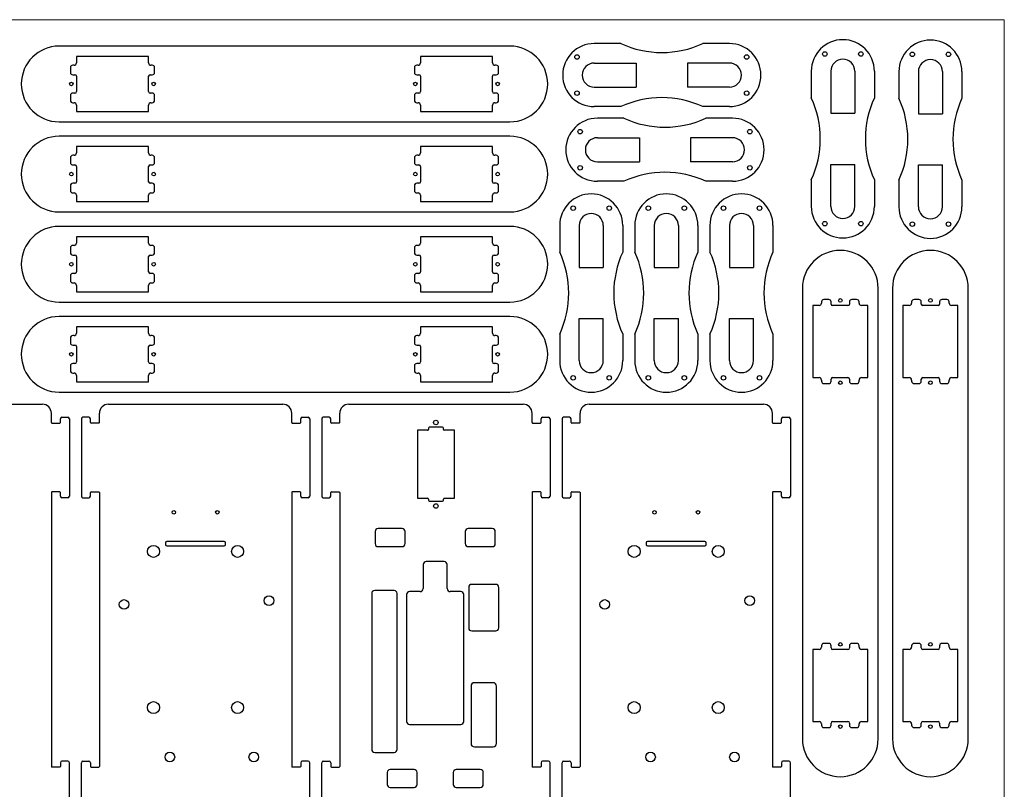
# Model space of a CAD drawing. Header units: inches. Extents: x 24 to 904, y -485 to 16.
# Tile 5 of 5: x 577 to 904, y -240 to 16. Entities that reach past the tile are written whole.
import ezdxf

# ---------------------------------------------------------------- set-up
doc = ezdxf.new("R2010")
doc.units = ezdxf.units.IN
doc.header["$MEASUREMENT"] = 0
doc.layers.get('0').update_dxf_attribs({"lineweight": 18})

msp = doc.modelspace()

# ---------------------------------------------------------------- linework, layer by layer
for p, q in [((904.39, 16.45), (24.39, 16.45)), ((904.39, -423.55), (904.39, 16.45))]:
    msp.add_line(p, q)
at = {"color": 7, "linetype": 'Continuous', "lineweight": 25}
for p, q in [((739.79, 7.65), (589.79, 7.65)), ((776.76, 8.51), (767.89, 8.51)), ((812.89, 8.51), (804.03, 8.51)), ((619.54, 4.2), (595.54, 4.2)), ((595.54, 4.2), (595.54, 2.1)), ((619.54, 2.1), (619.54, 4.2)), ((734.04, 4.2), (710.04, 4.2)), ((710.04, 4.2), (710.04, 2.1)), ((734.04, 2.1), (734.04, 4.2)), ((593.54, 0.5), (593.54, -1.1)), ((594.74, 1.3), (594.34, 1.3)), ((620.74, 1.3), (620.34, 1.3)), ((621.54, -1.1), (621.54, 0.5)), ((708.04, 0.5), (708.04, -1.1)), ((709.24, 1.3), (708.84, 1.3)), ((735.24, 1.3), (734.84, 1.3)), ((736.04, -1.1), (736.04, 0.5)), ((767.89, 2.01), (781.89, 2.01)), ((781.89, 2.01), (781.89, -5.99)), ((812.89, 2.01), (798.89, 2.01)), ((798.89, 2.01), (798.89, -5.99)), ((594.34, -1.9), (595.04, -1.9)), ((595.54, -2.4), (595.54, -7.5)), ((619.54, -7.5), (619.54, -2.4)), ((620.04, -1.9), (620.74, -1.9)), ((708.84, -1.9), (709.54, -1.9)), ((710.04, -2.4), (710.04, -7.5)), ((734.04, -7.5), (734.04, -2.4)), ((734.54, -1.9), (735.24, -1.9)), ((840.15, -0.71), (840.15, -9.57)), ((846.65, -0.71), (846.65, -14.71)), ((854.65, -0.71), (854.65, -14.71)), ((861.15, -0.71), (861.15, -9.57)), ((869.29, -0.85), (869.29, -9.72)), ((875.79, -0.85), (875.79, -14.85)), ((883.79, -0.85), (883.79, -14.85)), ((890.29, -0.85), (890.29, -9.72)), ((767.89, -5.99), (781.89, -5.99)), ((812.89, -5.99), (798.89, -5.99)), ((593.54, -8.8), (593.54, -10.4)), ((595.04, -8), (594.34, -8)), ((620.74, -8), (620.04, -8)), ((621.54, -10.4), (621.54, -8.8)), ((708.04, -8.8), (708.04, -10.4)), ((709.54, -8), (708.84, -8)), ((735.24, -8), (734.54, -8)), ((736.04, -10.4), (736.04, -8.8)), ((594.34, -11.2), (594.74, -11.2)), ((595.54, -12), (595.54, -14.1)), ((619.54, -14.1), (619.54, -12)), ((620.34, -11.2), (620.74, -11.2)), ((708.84, -11.2), (709.24, -11.2)), ((710.04, -12), (710.04, -14.1)), ((734.04, -14.1), (734.04, -12)), ((734.84, -11.2), (735.24, -11.2)), ((776.76, -12.49), (767.89, -12.49)), ((812.89, -12.49), (804.03, -12.49)), ((595.54, -14.1), (619.54, -14.1)), ((710.04, -14.1), (734.04, -14.1)), ((777.79, -16.35), (768.93, -16.35)), ((813.93, -16.35), (805.06, -16.35)), ((846.65, -14.71), (854.65, -14.71)), ((875.79, -14.85), (883.79, -14.85)), ((589.79, -17.55), (739.79, -17.55)), ((739.79, -22.35), (589.79, -22.35)), ((768.93, -22.85), (782.93, -22.85)), ((782.93, -22.85), (782.93, -30.85)), ((813.93, -22.85), (799.93, -22.85)), ((799.93, -22.85), (799.93, -30.85)), ((619.54, -25.8), (595.54, -25.8)), ((595.54, -25.8), (595.54, -27.9)), ((619.54, -27.9), (619.54, -25.8)), ((734.04, -25.8), (710.04, -25.8)), ((710.04, -25.8), (710.04, -27.9)), ((734.04, -27.9), (734.04, -25.8)), ((594.74, -28.7), (594.34, -28.7)), ((620.74, -28.7), (620.34, -28.7)), ((709.24, -28.7), (708.84, -28.7)), ((735.24, -28.7), (734.84, -28.7)), ((593.54, -29.5), (593.54, -31.1)), ((594.34, -31.9), (595.04, -31.9)), ((595.54, -32.4), (595.54, -37.5)), ((619.54, -37.5), (619.54, -32.4)), ((620.04, -31.9), (620.74, -31.9)), ((621.54, -31.1), (621.54, -29.5)), ((708.04, -29.5), (708.04, -31.1)), ((708.84, -31.9), (709.54, -31.9)), ((710.04, -32.4), (710.04, -37.5)), ((734.04, -37.5), (734.04, -32.4)), ((734.54, -31.9), (735.24, -31.9)), ((736.04, -31.1), (736.04, -29.5)), ((768.93, -30.85), (782.93, -30.85)), ((813.93, -30.85), (799.93, -30.85)), ((846.65, -31.71), (854.65, -31.71)), ((846.65, -45.71), (846.65, -31.71)), ((854.65, -45.71), (854.65, -31.71)), ((875.79, -31.85), (883.79, -31.85)), ((875.79, -45.85), (875.79, -31.85)), ((883.79, -45.85), (883.79, -31.85)), ((593.54, -38.8), (593.54, -40.4)), ((595.04, -38), (594.34, -38)), ((620.74, -38), (620.04, -38)), ((621.54, -40.4), (621.54, -38.8)), ((708.04, -38.8), (708.04, -40.4)), ((709.54, -38), (708.84, -38)), ((735.24, -38), (734.54, -38)), ((736.04, -40.4), (736.04, -38.8)), ((777.79, -37.35), (768.93, -37.35)), ((813.93, -37.35), (805.06, -37.35)), ((840.15, -36.85), (840.15, -45.71)), ((861.15, -36.85), (861.15, -45.71)), ((869.29, -36.99), (869.29, -45.85)), ((890.29, -36.99), (890.29, -45.85)), ((594.34, -41.2), (594.74, -41.2)), ((595.54, -42), (595.54, -44.1)), ((619.54, -44.1), (619.54, -42)), ((620.34, -41.2), (620.74, -41.2)), ((708.84, -41.2), (709.24, -41.2)), ((710.04, -42), (710.04, -44.1)), ((734.04, -44.1), (734.04, -42)), ((734.84, -41.2), (735.24, -41.2)), ((595.54, -44.1), (619.54, -44.1)), ((710.04, -44.1), (734.04, -44.1)), ((589.79, -47.55), (739.79, -47.55)), ((739.79, -52.35), (589.79, -52.35)), ((756.39, -52.05), (756.39, -60.92)), ((762.89, -52.05), (762.89, -66.05)), ((770.89, -52.05), (770.89, -66.05)), ((777.39, -52.05), (777.39, -60.92)), ((781.39, -52.05), (781.39, -60.92)), ((787.89, -52.05), (787.89, -66.05)), ((795.89, -52.05), (795.89, -66.05)), ((802.39, -52.05), (802.39, -60.92)), ((806.39, -52.05), (806.39, -60.92)), ((812.89, -52.05), (812.89, -66.05)), ((820.89, -52.05), (820.89, -66.05)), ((827.39, -52.05), (827.39, -60.92)), ((594.74, -58.7), (594.34, -58.7)), ((619.54, -55.8), (595.54, -55.8)), ((595.54, -55.8), (595.54, -57.9)), ((619.54, -57.9), (619.54, -55.8)), ((620.74, -58.7), (620.34, -58.7)), ((709.24, -58.7), (708.84, -58.7)), ((734.04, -55.8), (710.04, -55.8)), ((710.04, -55.8), (710.04, -57.9)), ((734.04, -57.9), (734.04, -55.8)), ((735.24, -58.7), (734.84, -58.7)), ((593.54, -59.5), (593.54, -61.1)), ((594.34, -61.9), (595.04, -61.9)), ((620.04, -61.9), (620.74, -61.9)), ((621.54, -61.1), (621.54, -59.5)), ((708.04, -59.5), (708.04, -61.1)), ((708.84, -61.9), (709.54, -61.9)), ((734.54, -61.9), (735.24, -61.9)), ((736.04, -61.1), (736.04, -59.5)), ((595.54, -62.4), (595.54, -67.5)), ((619.54, -67.5), (619.54, -62.4)), ((710.04, -62.4), (710.04, -67.5)), ((734.04, -67.5), (734.04, -62.4)), ((593.54, -68.8), (593.54, -70.4)), ((595.04, -68), (594.34, -68)), ((620.74, -68), (620.04, -68)), ((621.54, -70.4), (621.54, -68.8)), ((708.04, -68.8), (708.04, -70.4)), ((709.54, -68), (708.84, -68)), ((735.24, -68), (734.54, -68)), ((736.04, -70.4), (736.04, -68.8)), ((762.89, -66.05), (770.89, -66.05)), ((787.89, -66.05), (795.89, -66.05)), ((812.89, -66.05), (820.89, -66.05)), ((594.34, -71.2), (594.74, -71.2)), ((595.54, -72), (595.54, -74.1)), ((619.54, -74.1), (619.54, -72)), ((620.34, -71.2), (620.74, -71.2)), ((708.84, -71.2), (709.24, -71.2)), ((710.04, -72), (710.04, -74.1)), ((734.04, -74.1), (734.04, -72)), ((734.84, -71.2), (735.24, -71.2)), ((595.54, -74.1), (619.54, -74.1)), ((710.04, -74.1), (734.04, -74.1)), ((837.19, -72.95), (837.19, -222.95)), ((862.39, -222.95), (862.39, -72.95)), ((867.19, -72.95), (867.19, -222.95)), ((892.39, -222.95), (892.39, -72.95)), ((589.79, -77.55), (739.79, -77.55)), ((843.54, -77.5), (843.54, -77.9)), ((845.94, -76.7), (844.34, -76.7)), ((846.74, -78.2), (846.74, -77.5)), ((852.84, -77.5), (852.84, -78.2)), ((855.24, -76.7), (853.64, -76.7)), ((856.04, -77.9), (856.04, -77.5)), ((873.54, -77.5), (873.54, -77.9)), ((875.94, -76.7), (874.34, -76.7)), ((876.74, -78.2), (876.74, -77.5)), ((882.84, -77.5), (882.84, -78.2)), ((885.24, -76.7), (883.64, -76.7)), ((886.04, -77.9), (886.04, -77.5)), ((842.74, -78.7), (840.64, -78.7)), ((840.64, -78.7), (840.64, -102.7)), ((852.34, -78.7), (847.24, -78.7)), ((858.94, -78.7), (856.84, -78.7)), ((858.94, -102.7), (858.94, -78.7)), ((872.74, -78.7), (870.64, -78.7)), ((870.64, -78.7), (870.64, -102.7)), ((882.34, -78.7), (877.24, -78.7)), ((888.94, -78.7), (886.84, -78.7)), ((888.94, -102.7), (888.94, -78.7)), ((739.79, -82.35), (589.79, -82.35)), ((762.89, -83.05), (770.89, -83.05)), ((762.89, -97.05), (762.89, -83.05)), ((770.89, -97.05), (770.89, -83.05)), ((787.89, -83.05), (795.89, -83.05)), ((787.89, -97.05), (787.89, -83.05)), ((795.89, -97.05), (795.89, -83.05)), ((812.89, -83.05), (820.89, -83.05)), ((812.89, -97.05), (812.89, -83.05)), ((820.89, -97.05), (820.89, -83.05)), ((619.54, -85.8), (595.54, -85.8)), ((595.54, -85.8), (595.54, -87.9)), ((619.54, -87.9), (619.54, -85.8)), ((734.04, -85.8), (710.04, -85.8)), ((710.04, -85.8), (710.04, -87.9)), ((734.04, -87.9), (734.04, -85.8)), ((756.39, -88.19), (756.39, -97.05)), ((777.39, -88.19), (777.39, -97.05)), ((781.39, -88.19), (781.39, -97.05)), ((802.39, -88.19), (802.39, -97.05)), ((806.39, -88.19), (806.39, -97.05)), ((827.39, -88.19), (827.39, -97.05)), ((593.54, -89.5), (593.54, -91.1)), ((594.74, -88.7), (594.34, -88.7)), ((620.74, -88.7), (620.34, -88.7)), ((621.54, -91.1), (621.54, -89.5)), ((708.04, -89.5), (708.04, -91.1)), ((709.24, -88.7), (708.84, -88.7)), ((735.24, -88.7), (734.84, -88.7)), ((736.04, -91.1), (736.04, -89.5)), ((594.34, -91.9), (595.04, -91.9)), ((595.54, -92.4), (595.54, -97.5)), ((619.54, -97.5), (619.54, -92.4)), ((620.04, -91.9), (620.74, -91.9)), ((708.84, -91.9), (709.54, -91.9)), ((710.04, -92.4), (710.04, -97.5)), ((734.04, -97.5), (734.04, -92.4)), ((734.54, -91.9), (735.24, -91.9)), ((595.04, -98), (594.34, -98)), ((620.74, -98), (620.04, -98)), ((709.54, -98), (708.84, -98)), ((735.24, -98), (734.54, -98)), ((593.54, -98.8), (593.54, -100.4)), ((594.34, -101.2), (594.74, -101.2)), ((620.34, -101.2), (620.74, -101.2)), ((621.54, -100.4), (621.54, -98.8)), ((708.04, -98.8), (708.04, -100.4)), ((708.84, -101.2), (709.24, -101.2)), ((734.84, -101.2), (735.24, -101.2)), ((736.04, -100.4), (736.04, -98.8)), ((595.54, -102), (595.54, -104.1)), ((595.54, -104.1), (619.54, -104.1)), ((619.54, -104.1), (619.54, -102)), ((710.04, -102), (710.04, -104.1)), ((710.04, -104.1), (734.04, -104.1)), ((734.04, -104.1), (734.04, -102)), ((840.64, -102.7), (842.74, -102.7)), ((843.54, -103.5), (843.54, -103.9)), ((844.34, -104.7), (845.94, -104.7)), ((846.74, -103.9), (846.74, -103.2)), ((847.24, -102.7), (852.34, -102.7)), ((852.84, -103.2), (852.84, -103.9)), ((853.64, -104.7), (855.24, -104.7)), ((856.04, -103.9), (856.04, -103.5)), ((856.84, -102.7), (858.94, -102.7)), ((870.64, -102.7), (872.74, -102.7)), ((873.54, -103.5), (873.54, -103.9)), ((874.34, -104.7), (875.94, -104.7)), ((876.74, -103.9), (876.74, -103.2)), ((877.24, -102.7), (882.34, -102.7)), ((882.84, -103.2), (882.84, -103.9)), ((883.64, -104.7), (885.24, -104.7)), ((886.04, -103.9), (886.04, -103.5)), ((886.84, -102.7), (888.94, -102.7)), ((589.79, -107.55), (739.79, -107.55)), ((526.19, -111.55), (584.19, -111.55)), ((587.19, -117.65), (587.19, -114.55)), ((603.19, -117.65), (603.19, -114.55)), ((606.19, -111.55), (664.19, -111.55)), ((667.19, -117.65), (667.19, -114.55)), ((683.19, -117.65), (683.19, -114.55)), ((686.19, -111.55), (744.19, -111.55)), ((747.19, -117.65), (747.19, -114.55)), ((763.19, -117.65), (763.19, -114.55)), ((766.19, -111.55), (824.19, -111.55)), ((827.19, -117.65), (827.19, -114.55)), ((587.39, -117.85), (589.99, -117.85)), ((590.19, -117.65), (590.19, -116.4)), ((590.69, -115.9), (592.69, -115.9)), ((593.19, -116.4), (593.19, -142.2)), ((597.19, -116.4), (597.19, -142.2)), ((599.69, -115.9), (597.69, -115.9)), ((600.19, -117.65), (600.19, -116.4)), ((602.99, -117.85), (600.39, -117.85)), ((667.39, -117.85), (669.99, -117.85)), ((670.19, -117.65), (670.19, -116.4)), ((670.69, -115.9), (672.69, -115.9)), ((673.19, -116.4), (673.19, -142.2)), ((677.19, -116.4), (677.19, -142.2)), ((679.69, -115.9), (677.69, -115.9)), ((680.19, -117.65), (680.19, -116.4)), ((682.99, -117.85), (680.39, -117.85)), ((747.39, -117.85), (749.99, -117.85)), ((750.19, -117.65), (750.19, -116.4)), ((750.69, -115.9), (752.69, -115.9)), ((753.19, -116.4), (753.19, -142.2)), ((757.19, -116.4), (757.19, -142.2)), ((759.69, -115.9), (757.69, -115.9)), ((760.19, -117.65), (760.19, -116.4)), ((762.99, -117.85), (760.39, -117.85)), ((827.39, -117.85), (829.99, -117.85)), ((830.19, -117.65), (830.19, -116.4)), ((830.69, -115.9), (832.69, -115.9)), ((833.19, -116.4), (833.19, -142.2)), ((709.04, -120.25), (709.04, -142.85)), ((712.39, -120.25), (709.04, -120.25)), ((712.69, -119.55), (712.69, -119.95)), ((717.39, -119.25), (712.99, -119.25)), ((717.69, -119.95), (717.69, -119.55)), ((721.34, -120.25), (717.99, -120.25)), ((721.34, -142.85), (721.34, -120.25)), ((589.99, -140.75), (587.39, -140.75)), ((600.39, -140.75), (602.99, -140.75)), ((669.99, -140.75), (667.39, -140.75)), ((680.39, -140.75), (682.99, -140.75)), ((749.99, -140.75), (747.39, -140.75)), ((760.39, -140.75), (762.99, -140.75)), ((829.99, -140.75), (827.39, -140.75)), ((587.19, -140.95), (587.19, -232.15)), ((590.19, -142.2), (590.19, -140.95)), ((592.69, -142.7), (590.69, -142.7)), ((597.69, -142.7), (599.69, -142.7)), ((600.19, -142.2), (600.19, -140.95)), ((603.19, -140.95), (603.19, -232.15)), ((667.19, -140.95), (667.19, -232.15)), ((670.19, -142.2), (670.19, -140.95)), ((672.69, -142.7), (670.69, -142.7)), ((677.69, -142.7), (679.69, -142.7)), ((680.19, -142.2), (680.19, -140.95)), ((683.19, -140.95), (683.19, -232.15)), ((709.04, -142.85), (712.39, -142.85)), ((712.69, -143.15), (712.69, -143.55)), ((712.99, -143.85), (717.39, -143.85)), ((717.69, -143.55), (717.69, -143.15)), ((717.99, -142.85), (721.34, -142.85)), ((747.19, -140.95), (747.19, -232.15)), ((750.19, -142.2), (750.19, -140.95)), ((752.69, -142.7), (750.69, -142.7)), ((757.69, -142.7), (759.69, -142.7)), ((760.19, -142.2), (760.19, -140.95)), ((763.19, -140.95), (763.19, -232.15)), ((827.19, -140.95), (827.19, -232.15)), ((830.19, -142.2), (830.19, -140.95)), ((832.69, -142.7), (830.69, -142.7)), ((694.95, -153.95), (694.95, -157.95)), ((703.95, -152.95), (695.95, -152.95)), ((704.95, -157.95), (704.95, -153.95)), ((724.95, -153.95), (724.95, -157.95)), ((733.95, -152.95), (725.95, -152.95)), ((734.95, -157.95), (734.95, -153.95)), ((644.74, -157.21), (625.64, -157.21)), ((804.74, -157.21), (785.64, -157.21)), ((625.19, -157.66), (625.19, -158.26)), ((625.64, -158.71), (644.74, -158.71)), ((645.19, -158.26), (645.19, -157.66)), ((695.95, -158.95), (703.95, -158.95)), ((725.95, -158.95), (733.95, -158.95)), ((785.19, -157.66), (785.19, -158.26)), ((785.64, -158.71), (804.74, -158.71)), ((805.19, -158.26), (805.19, -157.66)), ((710.95, -164.95), (710.95, -172.95)), ((717.95, -163.95), (711.95, -163.95)), ((718.95, -172.95), (718.95, -164.95)), ((701.3, -173.56), (694.83, -173.56)), ((726.1, -172.52), (726.1, -186.02)), ((735.1, -171.52), (727.1, -171.52)), ((736.1, -186.02), (736.1, -172.52)), ((693.83, -174.56), (693.83, -226.45)), ((702.3, -226.45), (702.3, -174.56)), ((705.45, -174.95), (705.45, -217.15)), ((709.95, -173.95), (706.45, -173.95)), ((723.45, -173.95), (719.95, -173.95)), ((724.45, -217.15), (724.45, -174.95)), ((727.1, -187.02), (735.1, -187.02)), ((842.74, -193.2), (840.64, -193.2)), ((840.64, -193.2), (840.64, -217.2)), ((843.54, -192), (843.54, -192.4)), ((845.94, -191.2), (844.34, -191.2)), ((846.74, -192.7), (846.74, -192)), ((852.34, -193.2), (847.24, -193.2)), ((852.84, -192), (852.84, -192.7)), ((855.24, -191.2), (853.64, -191.2)), ((856.04, -192.4), (856.04, -192)), ((858.94, -193.2), (856.84, -193.2)), ((858.94, -217.2), (858.94, -193.2)), ((872.74, -193.2), (870.64, -193.2)), ((870.64, -193.2), (870.64, -217.2)), ((873.54, -192), (873.54, -192.4)), ((875.94, -191.2), (874.34, -191.2)), ((876.74, -192.7), (876.74, -192)), ((882.34, -193.2), (877.24, -193.2)), ((882.84, -192), (882.84, -192.7)), ((885.24, -191.2), (883.64, -191.2)), ((886.04, -192.4), (886.04, -192)), ((888.94, -193.2), (886.84, -193.2)), ((888.94, -217.2), (888.94, -193.2)), ((726.87, -205.39), (726.87, -224.46)), ((734.22, -204.26), (727.99, -204.26)), ((735.34, -224.46), (735.34, -205.39)), ((706.45, -218.15), (723.45, -218.15)), ((840.64, -217.2), (842.74, -217.2)), ((843.54, -218), (843.54, -218.4)), ((844.34, -219.2), (845.94, -219.2)), ((846.74, -218.4), (846.74, -217.7)), ((847.24, -217.2), (852.34, -217.2)), ((852.84, -217.7), (852.84, -218.4)), ((853.64, -219.2), (855.24, -219.2)), ((856.04, -218.4), (856.04, -218)), ((856.84, -217.2), (858.94, -217.2)), ((870.64, -217.2), (872.74, -217.2)), ((873.54, -218), (873.54, -218.4)), ((874.34, -219.2), (875.94, -219.2)), ((876.74, -218.4), (876.74, -217.7)), ((877.24, -217.2), (882.34, -217.2)), ((882.84, -217.7), (882.84, -218.4)), ((883.64, -219.2), (885.24, -219.2)), ((886.04, -218.4), (886.04, -218)), ((886.84, -217.2), (888.94, -217.2)), ((727.99, -225.58), (734.22, -225.58)), ((694.83, -227.45), (701.3, -227.45)), ((589.99, -232.35), (587.39, -232.35)), ((590.19, -230.9), (590.19, -232.15)), ((592.69, -230.4), (590.69, -230.4)), ((593.19, -256.7), (593.19, -230.9)), ((597.19, -256.7), (597.19, -230.9)), ((597.69, -230.4), (599.69, -230.4)), ((600.19, -230.9), (600.19, -232.15)), ((600.39, -232.35), (602.99, -232.35)), ((669.99, -232.35), (667.39, -232.35)), ((670.19, -230.9), (670.19, -232.15)), ((672.69, -230.4), (670.69, -230.4)), ((673.19, -256.7), (673.19, -230.9)), ((677.19, -256.7), (677.19, -230.9)), ((677.69, -230.4), (679.69, -230.4)), ((680.19, -230.9), (680.19, -232.15)), ((680.39, -232.35), (682.99, -232.35)), ((749.99, -232.35), (747.39, -232.35)), ((750.19, -230.9), (750.19, -232.15)), ((752.69, -230.4), (750.69, -230.4)), ((753.19, -256.7), (753.19, -230.9)), ((757.19, -256.7), (757.19, -230.9)), ((757.69, -230.4), (759.69, -230.4)), ((760.19, -230.9), (760.19, -232.15)), ((760.39, -232.35), (762.99, -232.35)), ((829.99, -232.35), (827.39, -232.35)), ((830.19, -230.9), (830.19, -232.15)), ((832.69, -230.4), (830.69, -230.4)), ((833.19, -256.7), (833.19, -230.9)), ((698.95, -234.15), (698.95, -238.15)), ((707.95, -233.15), (699.95, -233.15)), ((708.95, -238.15), (708.95, -234.15)), ((720.95, -234.15), (720.95, -238.15)), ((729.95, -233.15), (721.95, -233.15)), ((730.95, -238.15), (730.95, -234.15)), ((699.95, -239.15), (707.95, -239.15)), ((721.95, -239.15), (729.95, -239.15))]:
    msp.add_line(p, q, dxfattribs=at)
for centre, radius in [((762.14, 4.01), 0.75), ((818.64, 4.01), 0.75), ((844.65, 5.04), 0.75), ((856.65, 5.04), 0.75), ((873.79, 4.9), 0.75), ((885.79, 4.9), 0.75), ((593.84, -4.95), 0.6), ((621.24, -4.95), 0.6), ((708.34, -4.95), 0.6), ((735.74, -4.95), 0.6), ((762.14, -7.99), 0.75), ((818.64, -7.99), 0.75), ((763.18, -20.85), 0.75), ((819.68, -20.85), 0.75), ((763.18, -32.85), 0.75), ((819.68, -32.85), 0.75), ((593.84, -34.95), 0.6), ((621.24, -34.95), 0.6), ((708.34, -34.95), 0.6), ((735.74, -34.95), 0.6), ((760.89, -46.3), 0.75), ((772.89, -46.3), 0.75), ((785.89, -46.3), 0.75), ((797.89, -46.3), 0.75), ((810.89, -46.3), 0.75), ((822.89, -46.3), 0.75), ((844.65, -51.46), 0.75), ((856.65, -51.46), 0.75), ((873.79, -51.6), 0.75), ((885.79, -51.6), 0.75), ((593.84, -64.95), 0.6), ((621.24, -64.95), 0.6), ((708.34, -64.95), 0.6), ((735.74, -64.95), 0.6), ((849.79, -77), 0.6), ((879.79, -77), 0.6), ((593.84, -94.95), 0.6), ((621.24, -94.95), 0.6), ((708.34, -94.95), 0.6), ((735.74, -94.95), 0.6), ((760.89, -102.8), 0.75), ((772.89, -102.8), 0.75), ((785.89, -102.8), 0.75), ((797.89, -102.8), 0.75), ((810.89, -102.8), 0.75), ((822.89, -102.8), 0.75), ((849.79, -104.4), 0.6), ((879.79, -104.4), 0.6), ((715.19, -117.65), 0.75), ((627.96, -147.55), 0.6), ((642.42, -147.55), 0.6), ((715.19, -145.45), 0.75), ((787.96, -147.55), 0.6), ((802.42, -147.55), 0.6), ((621.19, -160.55), 2), ((649.19, -160.55), 2), ((781.19, -160.55), 2), ((809.19, -160.55), 2), ((611.39, -178.21), 1.6), ((659.65, -176.94), 1.6), ((771.39, -178.21), 1.6), ((819.65, -176.94), 1.6), ((849.79, -191.5), 0.6), ((879.79, -191.5), 0.6), ((621.19, -212.55), 2), ((649.19, -212.55), 2), ((781.19, -212.55), 2), ((809.19, -212.55), 2), ((849.79, -218.9), 0.6), ((879.79, -218.9), 0.6), ((626.63, -229.01), 1.6), ((654.57, -229.01), 1.6), ((786.63, -229.01), 1.6), ((814.57, -229.01), 1.6)]:
    msp.add_circle(centre, radius, dxfattribs=at)
for centre, radius, start, end in [((589.79, -4.95), 12.6, 90, 270), ((739.79, -4.95), 12.6, 270, 90), ((767.89, -1.99), 10.5, 90, 270), ((790.39, 38.01), 32.5, 245.1884, 294.8116), ((812.89, -1.99), 10.5, 270, 90), ((850.65, -0.71), 10.5, 0, 180), ((879.79, -0.85), 10.5, 0, 180), ((850.65, -0.71), 4, 360, 180), ((594.34, 0.5), 0.8, 90, 180), ((594.74, 2.1), 0.8, 270, 360), ((620.34, 2.1), 0.8, 180, 270), ((620.74, 0.5), 0.8, 0, 90), ((708.84, 0.5), 0.8, 90, 180), ((709.24, 2.1), 0.8, 270, 0), ((734.84, 2.1), 0.8, 180, 270), ((735.24, 0.5), 0.8, 0, 90), ((767.89, -1.99), 4, 90, 270), ((812.89, -1.99), 4, 270, 90), ((879.79, -0.85), 4, 360, 180), ((594.34, -1.1), 0.8, 180, 270), ((595.04, -2.4), 0.5, 0, 90), ((620.04, -2.4), 0.5, 90, 180), ((620.74, -1.1), 0.8, 270, 360), ((708.84, -1.1), 0.8, 180, 270), ((709.54, -2.4), 0.5, 0, 90), ((734.54, -2.4), 0.5, 90, 180), ((735.24, -1.1), 0.8, 270, 360), ((594.34, -8.8), 0.8, 90, 180), ((595.04, -7.5), 0.5, 270, 0), ((620.04, -7.5), 0.5, 180, 270), ((620.74, -8.8), 0.8, 0, 90), ((708.84, -8.8), 0.8, 90, 180), ((709.54, -7.5), 0.5, 270, 360), ((734.54, -7.5), 0.5, 180, 270), ((735.24, -8.8), 0.8, 0, 90), ((790.39, -41.99), 32.5, 65.1884, 114.8116), ((810.65, -23.21), 32.5, 335.1884, 24.8116), ((890.65, -23.21), 32.5, 155.1884, 204.8116), ((839.79, -23.35), 32.5, 335.1884, 24.8116), ((919.79, -23.35), 32.5, 155.1884, 204.8116), ((594.34, -10.4), 0.8, 180, 270), ((594.74, -12), 0.8, 360, 90), ((620.34, -12), 0.8, 90, 180), ((620.74, -10.4), 0.8, 270, 0), ((708.84, -10.4), 0.8, 180, 270), ((709.24, -12), 0.8, 0, 90), ((734.84, -12), 0.8, 90, 180), ((735.24, -10.4), 0.8, 270, 360), ((768.93, -26.85), 10.5, 90, 270), ((791.43, 13.15), 32.5, 245.1884, 294.8116), ((813.93, -26.85), 10.5, 270, 90), ((589.79, -34.95), 12.6, 90, 270), ((739.79, -34.95), 12.6, 270, 90), ((768.93, -26.85), 4, 90, 270), ((813.93, -26.85), 4, 270, 90), ((594.34, -29.5), 0.8, 90, 180), ((594.74, -27.9), 0.8, 270, 360), ((620.34, -27.9), 0.8, 180, 270), ((620.74, -29.5), 0.8, 0, 90), ((708.84, -29.5), 0.8, 90, 180), ((709.24, -27.9), 0.8, 270, 0), ((734.84, -27.9), 0.8, 180, 270), ((735.24, -29.5), 0.8, 360, 90), ((594.34, -31.1), 0.8, 180, 270), ((595.04, -32.4), 0.5, 0, 90), ((620.04, -32.4), 0.5, 90, 180), ((620.74, -31.1), 0.8, 270, 360), ((708.84, -31.1), 0.8, 180, 270), ((709.54, -32.4), 0.5, 0, 90), ((734.54, -32.4), 0.5, 90, 180), ((735.24, -31.1), 0.8, 270, 0), ((791.43, -66.85), 32.5, 65.1884, 114.8116), ((594.34, -38.8), 0.8, 90, 180), ((595.04, -37.5), 0.5, 270, 0), ((620.04, -37.5), 0.5, 180, 270), ((620.74, -38.8), 0.8, 0, 90), ((708.84, -38.8), 0.8, 90, 180), ((709.54, -37.5), 0.5, 270, 360), ((734.54, -37.5), 0.5, 180, 270), ((735.24, -38.8), 0.8, 0, 90), ((594.34, -40.4), 0.8, 180, 270), ((594.74, -42), 0.8, 0, 90), ((620.34, -42), 0.8, 90, 180), ((620.74, -40.4), 0.8, 270, 0), ((708.84, -40.4), 0.8, 180, 270), ((709.24, -42), 0.8, 0, 90), ((734.84, -42), 0.8, 90, 180), ((735.24, -40.4), 0.8, 270, 0), ((766.89, -52.05), 10.5, 0, 180), ((791.89, -52.05), 10.5, 0, 180), ((816.89, -52.05), 10.5, 0, 180), ((850.65, -45.71), 10.5, 180, 360), ((850.65, -45.71), 4, 180, 0), ((879.79, -45.85), 10.5, 180, 360), ((879.79, -45.85), 4, 180, 0), ((766.89, -52.05), 4, 360, 180), ((791.89, -52.05), 4, 360, 180), ((816.89, -52.05), 4, 360, 180), ((589.79, -64.95), 12.6, 90, 270), ((739.79, -64.95), 12.6, 270, 90), ((594.34, -59.5), 0.8, 90, 180), ((594.74, -57.9), 0.8, 270, 360), ((620.34, -57.9), 0.8, 180, 270), ((620.74, -59.5), 0.8, 0, 90), ((708.84, -59.5), 0.8, 90, 180), ((709.24, -57.9), 0.8, 270, 0), ((734.84, -57.9), 0.8, 180, 270), ((735.24, -59.5), 0.8, 360, 90), ((594.34, -61.1), 0.8, 180, 270), ((595.04, -62.4), 0.5, 360, 90), ((620.04, -62.4), 0.5, 90, 180), ((620.74, -61.1), 0.8, 270, 360), ((708.84, -61.1), 0.8, 180, 270), ((709.54, -62.4), 0.5, 0, 90), ((734.54, -62.4), 0.5, 90, 180), ((735.24, -61.1), 0.8, 270, 0), ((726.89, -74.55), 32.5, 335.1884, 24.8116), ((806.89, -74.55), 32.5, 155.1884, 204.8116), ((751.89, -74.55), 32.5, 335.1884, 24.8116), ((831.89, -74.55), 32.5, 155.1884, 204.8116), ((776.89, -74.55), 32.5, 335.1884, 24.8116), ((856.89, -74.55), 32.5, 155.1884, 204.8116), ((849.79, -72.95), 12.6, 0, 180), ((879.79, -72.95), 12.6, 0, 180), ((594.34, -68.8), 0.8, 90, 180), ((595.04, -67.5), 0.5, 270, 0), ((620.04, -67.5), 0.5, 180, 270), ((620.74, -68.8), 0.8, 0, 90), ((708.84, -68.8), 0.8, 90, 180), ((709.54, -67.5), 0.5, 270, 0), ((734.54, -67.5), 0.5, 180, 270), ((735.24, -68.8), 0.8, 0, 90), ((594.34, -70.4), 0.8, 180, 270), ((594.74, -72), 0.8, 0, 90), ((620.34, -72), 0.8, 90, 180), ((620.74, -70.4), 0.8, 270, 0), ((708.84, -70.4), 0.8, 180, 270), ((709.24, -72), 0.8, 0, 90), ((734.84, -72), 0.8, 90, 180), ((735.24, -70.4), 0.8, 270, 0), ((842.74, -77.9), 0.8, 270, 0), ((844.34, -77.5), 0.8, 90, 180), ((845.94, -77.5), 0.8, 0, 90), ((847.24, -78.2), 0.5, 180, 270), ((852.34, -78.2), 0.5, 270, 0), ((853.64, -77.5), 0.8, 90, 180), ((855.24, -77.5), 0.8, 0, 90), ((856.84, -77.9), 0.8, 180, 270), ((872.74, -77.9), 0.8, 270, 0), ((874.34, -77.5), 0.8, 90, 180), ((875.94, -77.5), 0.8, 0, 90), ((877.24, -78.2), 0.5, 180, 270), ((882.34, -78.2), 0.5, 270, 0), ((883.64, -77.5), 0.8, 90, 180), ((885.24, -77.5), 0.8, 0, 90), ((886.84, -77.9), 0.8, 180, 270), ((589.79, -94.95), 12.6, 90, 270), ((739.79, -94.95), 12.6, 270, 90), ((594.74, -87.9), 0.8, 270, 360), ((620.34, -87.9), 0.8, 180, 270), ((709.24, -87.9), 0.8, 270, 360), ((734.84, -87.9), 0.8, 180, 270), ((594.34, -89.5), 0.8, 90, 180), ((594.34, -91.1), 0.8, 180, 270), ((620.74, -89.5), 0.8, 0, 90), ((620.74, -91.1), 0.8, 270, 0), ((708.84, -89.5), 0.8, 90, 180), ((708.84, -91.1), 0.8, 180, 270), ((735.24, -89.5), 0.8, 0, 90), ((735.24, -91.1), 0.8, 270, 360), ((595.04, -92.4), 0.5, 0, 90), ((620.04, -92.4), 0.5, 90, 180), ((709.54, -92.4), 0.5, 0, 90), ((734.54, -92.4), 0.5, 90, 180), ((594.34, -98.8), 0.8, 90, 180), ((595.04, -97.5), 0.5, 270, 0), ((620.04, -97.5), 0.5, 180, 270), ((620.74, -98.8), 0.8, 0, 90), ((708.84, -98.8), 0.8, 90, 180), ((709.54, -97.5), 0.5, 270, 0), ((734.54, -97.5), 0.5, 180, 270), ((735.24, -98.8), 0.8, 0, 90), ((766.89, -97.05), 10.5, 180, 360), ((766.89, -97.05), 4, 180, 0), ((791.89, -97.05), 10.5, 180, 360), ((791.89, -97.05), 4, 180, 0), ((816.89, -97.05), 10.5, 180, 360), ((816.89, -97.05), 4, 180, 0), ((594.34, -100.4), 0.8, 180, 270), ((594.74, -102), 0.8, 360, 90), ((620.34, -102), 0.8, 90, 180), ((620.74, -100.4), 0.8, 270, 0), ((708.84, -100.4), 0.8, 180, 270), ((709.24, -102), 0.8, 360, 90), ((734.84, -102), 0.8, 90, 180), ((735.24, -100.4), 0.8, 270, 0), ((842.74, -103.5), 0.8, 0, 90), ((844.34, -103.9), 0.8, 180, 270), ((845.94, -103.9), 0.8, 270, 0), ((847.24, -103.2), 0.5, 90, 180), ((852.34, -103.2), 0.5, 0, 90), ((853.64, -103.9), 0.8, 180, 270), ((855.24, -103.9), 0.8, 270, 0), ((856.84, -103.5), 0.8, 90, 180), ((872.74, -103.5), 0.8, 0, 90), ((874.34, -103.9), 0.8, 180, 270), ((875.94, -103.9), 0.8, 270, 0), ((877.24, -103.2), 0.5, 90, 180), ((882.34, -103.2), 0.5, 0, 90), ((883.64, -103.9), 0.8, 180, 270), ((885.24, -103.9), 0.8, 270, 0), ((886.84, -103.5), 0.8, 90, 180), ((584.19, -114.55), 3, 0, 90), ((606.19, -114.55), 3, 90, 180), ((664.19, -114.55), 3, 0, 90), ((686.19, -114.55), 3, 90, 180), ((744.19, -114.55), 3, 360, 90), ((766.19, -114.55), 3, 90, 180), ((824.19, -114.55), 3, 0, 90), ((587.39, -117.65), 0.2, 180, 270), ((589.99, -117.65), 0.2, 270, 0), ((590.69, -116.4), 0.5, 90, 180), ((592.69, -116.4), 0.5, 0, 90), ((597.69, -116.4), 0.5, 90, 180), ((599.69, -116.4), 0.5, 0, 90), ((600.39, -117.65), 0.2, 180, 270), ((602.99, -117.65), 0.2, 270, 360), ((667.39, -117.65), 0.2, 180, 270), ((669.99, -117.65), 0.2, 270, 0), ((670.69, -116.4), 0.5, 90, 180), ((672.69, -116.4), 0.5, 0, 90), ((677.69, -116.4), 0.5, 90, 180), ((679.69, -116.4), 0.5, 0, 90), ((680.39, -117.65), 0.2, 180, 270), ((682.99, -117.65), 0.2, 270, 360), ((747.39, -117.65), 0.2, 180, 270), ((749.99, -117.65), 0.2, 270, 0), ((750.69, -116.4), 0.5, 90, 180), ((752.69, -116.4), 0.5, 0, 90), ((757.69, -116.4), 0.5, 90, 180), ((759.69, -116.4), 0.5, 0, 90), ((760.39, -117.65), 0.2, 180, 270), ((762.99, -117.65), 0.2, 270, 360), ((827.39, -117.65), 0.2, 180, 270), ((829.99, -117.65), 0.2, 270, 360), ((830.69, -116.4), 0.5, 90, 180), ((832.69, -116.4), 0.5, 360, 90), ((712.39, -119.95), 0.3, 270, 0), ((712.99, -119.55), 0.3, 90, 180), ((717.39, -119.55), 0.3, 0, 90), ((717.99, -119.95), 0.3, 180, 270), ((587.39, -140.95), 0.2, 90, 180), ((589.99, -140.95), 0.2, 0, 90), ((600.39, -140.95), 0.2, 90, 180), ((602.99, -140.95), 0.2, 0, 90), ((667.39, -140.95), 0.2, 90, 180), ((669.99, -140.95), 0.2, 0, 90), ((680.39, -140.95), 0.2, 90, 180), ((682.99, -140.95), 0.2, 360, 90), ((747.39, -140.95), 0.2, 90, 180), ((749.99, -140.95), 0.2, 0, 90), ((760.39, -140.95), 0.2, 90, 180), ((762.99, -140.95), 0.2, 0, 90), ((827.39, -140.95), 0.2, 90, 180), ((829.99, -140.95), 0.2, 0, 90), ((590.69, -142.2), 0.5, 180, 270), ((592.69, -142.2), 0.5, 270, 0), ((597.69, -142.2), 0.5, 180, 270), ((599.69, -142.2), 0.5, 270, 0), ((670.69, -142.2), 0.5, 180, 270), ((672.69, -142.2), 0.5, 270, 0), ((677.69, -142.2), 0.5, 180, 270), ((679.69, -142.2), 0.5, 270, 0), ((712.39, -143.15), 0.3, 0, 90), ((712.99, -143.55), 0.3, 180, 270), ((717.39, -143.55), 0.3, 270, 0), ((717.99, -143.15), 0.3, 90, 180), ((750.69, -142.2), 0.5, 180, 270), ((752.69, -142.2), 0.5, 270, 0), ((757.69, -142.2), 0.5, 180, 270), ((759.69, -142.2), 0.5, 270, 360), ((830.69, -142.2), 0.5, 180, 270), ((832.69, -142.2), 0.5, 270, 0), ((695.95, -153.95), 1, 90, 180), ((703.95, -153.95), 1, 0, 90), ((725.95, -153.95), 1, 90, 180), ((733.95, -153.95), 1, 0, 90), ((625.64, -157.66), 0.45, 90, 180), ((644.74, -157.66), 0.45, 0, 90), ((785.64, -157.66), 0.45, 90, 180), ((804.74, -157.66), 0.45, 0, 90), ((625.64, -158.26), 0.45, 180, 270), ((644.74, -158.26), 0.45, 270, 0), ((695.95, -157.95), 1, 180, 270), ((703.95, -157.95), 1, 270, 0), ((725.95, -157.95), 1, 180, 270), ((733.95, -157.95), 1, 270, 0), ((785.64, -158.26), 0.45, 180, 270), ((804.74, -158.26), 0.45, 270, 0), ((711.95, -164.95), 1, 90, 180), ((717.95, -164.95), 1, 0, 90), ((694.83, -174.56), 1, 90, 180), ((701.3, -174.56), 1, 0, 90), ((709.95, -172.95), 1, 270, 360), ((719.95, -172.95), 1, 180, 270), ((727.1, -172.52), 1, 90, 180), ((735.1, -172.52), 1, 0, 90), ((706.45, -174.95), 1, 90, 180), ((723.45, -174.95), 1, 0, 90), ((727.1, -186.02), 1, 180, 270), ((735.1, -186.02), 1, 270, 360), ((842.74, -192.4), 0.8, 270, 0), ((844.34, -192), 0.8, 90, 180), ((845.94, -192), 0.8, 0, 90), ((847.24, -192.7), 0.5, 180, 270), ((852.34, -192.7), 0.5, 270, 0), ((853.64, -192), 0.8, 90, 180), ((855.24, -192), 0.8, 0, 90), ((856.84, -192.4), 0.8, 180, 270), ((872.74, -192.4), 0.8, 270, 0), ((874.34, -192), 0.8, 90, 180), ((875.94, -192), 0.8, 0, 90), ((877.24, -192.7), 0.5, 180, 270), ((882.34, -192.7), 0.5, 270, 360), ((883.64, -192), 0.8, 90, 180), ((885.24, -192), 0.8, 360, 90), ((886.84, -192.4), 0.8, 180, 270), ((727.99, -205.39), 1.12, 90, 180), ((734.22, -205.39), 1.12, 360, 90), ((706.45, -217.15), 1, 180, 270), ((723.45, -217.15), 1, 270, 0), ((842.74, -218), 0.8, 0, 90), ((844.34, -218.4), 0.8, 180, 270), ((845.94, -218.4), 0.8, 270, 0), ((847.24, -217.7), 0.5, 90, 180), ((852.34, -217.7), 0.5, 360, 90), ((853.64, -218.4), 0.8, 180, 270), ((855.24, -218.4), 0.8, 270, 0), ((856.84, -218), 0.8, 90, 180), ((872.74, -218), 0.8, 0, 90), ((874.34, -218.4), 0.8, 180, 270), ((875.94, -218.4), 0.8, 270, 360), ((877.24, -217.7), 0.5, 90, 180), ((882.34, -217.7), 0.5, 0, 90), ((883.64, -218.4), 0.8, 180, 270), ((885.24, -218.4), 0.8, 270, 360), ((886.84, -218), 0.8, 90, 180), ((727.99, -224.46), 1.12, 180, 270), ((734.22, -224.46), 1.12, 270, 0), ((849.79, -222.95), 12.6, 180, 0), ((879.79, -222.95), 12.6, 180, 0), ((694.83, -226.45), 1, 180, 270), ((701.3, -226.45), 1, 270, 360), ((587.39, -232.15), 0.2, 180, 270), ((589.99, -232.15), 0.2, 270, 360), ((590.69, -230.9), 0.5, 90, 180), ((592.69, -230.9), 0.5, 0, 90), ((597.69, -230.9), 0.5, 90, 180), ((599.69, -230.9), 0.5, 0, 90), ((600.39, -232.15), 0.2, 180, 270), ((602.99, -232.15), 0.2, 270, 360), ((667.39, -232.15), 0.2, 180, 270), ((669.99, -232.15), 0.2, 270, 0), ((670.69, -230.9), 0.5, 90, 180), ((672.69, -230.9), 0.5, 0, 90), ((677.69, -230.9), 0.5, 90, 180), ((679.69, -230.9), 0.5, 0, 90), ((680.39, -232.15), 0.2, 180, 270), ((682.99, -232.15), 0.2, 270, 0), ((747.39, -232.15), 0.2, 180, 270), ((749.99, -232.15), 0.2, 270, 360), ((750.69, -230.9), 0.5, 90, 180), ((752.69, -230.9), 0.5, 0, 90), ((757.69, -230.9), 0.5, 90, 180), ((759.69, -230.9), 0.5, 0, 90), ((760.39, -232.15), 0.2, 180, 270), ((762.99, -232.15), 0.2, 270, 0), ((827.39, -232.15), 0.2, 180, 270), ((829.99, -232.15), 0.2, 270, 360), ((830.69, -230.9), 0.5, 90, 180), ((832.69, -230.9), 0.5, 0, 90), ((699.95, -234.15), 1, 90, 180), ((707.95, -234.15), 1, 0, 90), ((721.95, -234.15), 1, 90, 180), ((729.95, -234.15), 1, 0, 90), ((699.95, -238.15), 1, 180, 270), ((707.95, -238.15), 1, 270, 0), ((721.95, -238.15), 1, 180, 270), ((729.95, -238.15), 1, 270, 360)]:
    msp.add_arc(centre, radius, start, end, dxfattribs=at)

doc.saveas('drawing.dxf')
